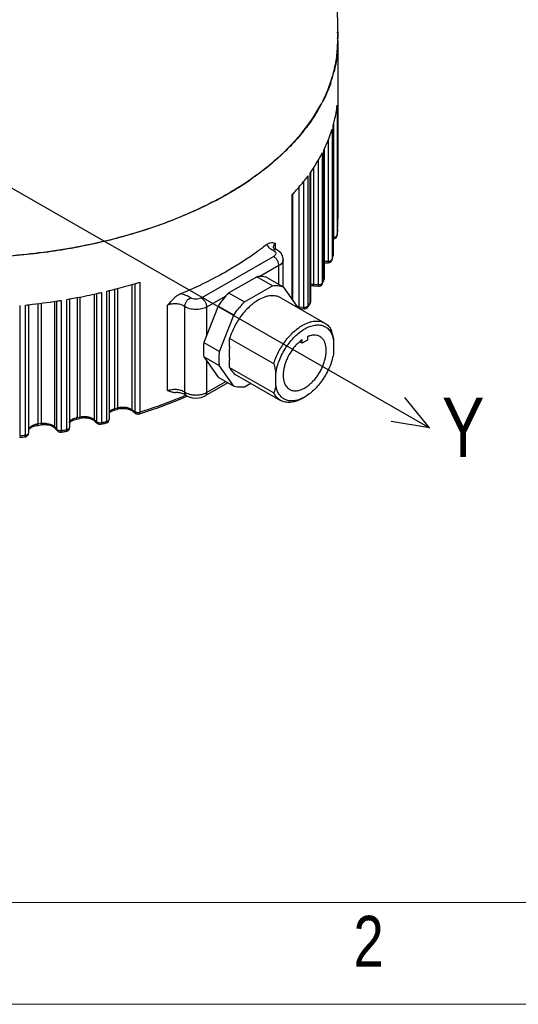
# Model space of a CAD drawing. Extents: x 636 to 1423, y -190 to 367.
# Tile 4 of 19: x 784 to 851, y -190 to -58. Entities that reach past the tile are written whole.
import ezdxf

# ---------------------------------------------------------------- set-up
doc = ezdxf.new("R2010")
doc.units = 0
doc.header["$LTSCALE"] = 23.1
doc.layers.get('0').update_dxf_attribs({"linetype": 'CONTINUOUS'})
for name, color, linetype in [('1_11', 7, 'CONTINUOUS'), ('1_2_1', 7, 'CONTINUOUS'), ('dim', 3, 'CONTINUOUS')]:
    doc.layers.add(name, color=color, linetype=linetype)
for name, color, linetype, lineweight in [('CDRAFT0', 7, 'CONTINUOUS', 50), ('粗实线层', 7, 'CONTINUOUS', 35), ('粗实线层_1', 7, 'CONTINUOUS', 15)]:
    doc.layers.add(name, color=color, linetype=linetype, lineweight=lineweight)
doc.styles.get("Standard").update_dxf_attribs({"font": 'txt', "width": 0.8})

# ---------------------------------------------------------------- blocks, each defined once
blk = doc.blocks.new('*X3')
at = {"layer": 'CDRAFT0', "color": 6, "linetype": 'Continuous', "lineweight": 18}
for p, q in [((7.32, 7.32), (412.682, 7.32)), ((0, 0), (420.003, 0))]:
    blk.add_line(p, q, dxfattribs=at)
at = {"layer": 'CDRAFT0', "color": 6, "linetype": 'Continuous', "lineweight": 18, "insert": (102.991, 6.353), "char_height": 3.66, "width": 70.27618, "attachment_point": 1}
blk.add_mtext('2', dxfattribs=at)
blk = doc.blocks.new('A$C0F3E0099')
at = {"layer": '粗实线层_1'}
blk.add_blockref('*X3', (0, 0), dxfattribs=at)

msp = doc.modelspace()

# ---------------------------------------------------------------- linework, layer by layer
at = {"color": 7, "linetype": 'Continuous'}
msp.add_line((825.935, -30.679), (826.562, -60.091), dxfattribs=at)
msp.add_arc((809.788, -60.449), 16.777, 0.00492, 1.22229, dxfattribs=at)
msp.add_open_spline([(739.56, -81.12), (741.392, -82.17), (745.317, -84.093), (751.647, -86.371), (758.487, -88.096), (765.692, -89.231), (773.108, -89.752), (780.577, -89.647), (787.94, -88.92), (795.039, -87.585), (801.725, -85.671), (807.856, -83.217), (813.302, -80.274), (817.951, -76.9), (821.702, -73.159), (824.052, -69.725), (825.361, -66.89), (826.054, -64.763), (826.472, -62.612), (826.566, -61.166), (826.566, -60.448)], degree=3, knots=[0, 0, 0, 0, 0.0623928, 0.1287744, 0.1984395, 0.2705073, 0.3439874, 0.4178246, 0.4909488, 0.5623211, 0.6309818, 0.6961024, 0.7570448, 0.8134324, 0.8652342, 0.912861, 0.9354152, 0.9573215, 0.9787766, 1, 1, 1, 1], dxfattribs=at)
at = {"layer": '1_11', "color": 7, "linetype": 'Continuous'}
for p, q in [((811.879, -94.421), (815.687, -92.236)), ((817.808, -93.453), (815.687, -92.236)), ((817.117, -92.373), (819.239, -93.589)), ((814, -95.637), (817.808, -93.453)), ((819.239, -93.589), (821.142, -96.318)), ((811.879, -94.421), (814, -95.637)), ((818.889, -95.075), (824.829, -98.482)), ((810.448, -96.198), (808.544, -101.11)), ((812.569, -97.415), (810.448, -96.198)), ((810.665, -102.327), (812.569, -97.415)), ((817.955, -103.953), (812.015, -100.546)), ((812.015, -101.647), (812.015, -100.546)), ((821.773, -101.184), (821.773, -100.718)), ((822.48, -100.779), (821.773, -101.184)), ((822.48, -100.312), (822.48, -100.779)), ((826.016, -100.755), (826.016, -102.481)), ((808.544, -101.11), (810.665, -102.327)), ((821.773, -101.184), (821.437, -100.992)), ((810.665, -104.241), (808.544, -103.024)), ((808.544, -103.024), (810.448, -105.752)), ((812.015, -104.474), (812.015, -103.373)), ((812.569, -106.969), (810.665, -104.241)), ((812.015, -104.474), (817.954, -107.881)), ((810.448, -105.752), (812.569, -106.969)), ((812.919, -105.484), (818.858, -108.891)), ((818.237, -106.942), (818.237, -105.216)), ((814.873, -106.605), (814, -107.105)), ((822.165, -108.413), (821.844, -108.601))]:
    msp.add_line(p, q, dxfattribs=at)
for centre, radius, start, end in [((822.218, -103.684), 11.502, 135.60512, 140.46906), ((815.617, -97.133), 5.585, 7.87309, 8.3976), ((819.802, -104.426), 4.634, 295.57777, 296.03783), ((819.616, -104.059), 5.046, 296.10839, 300.34744)]:
    msp.add_arc(centre, radius, start, end, dxfattribs=at)
for points, knots in [([(817.117, -92.373), (817.009, -92.333), (816.784, -92.268), (816.305, -92.194), (815.934, -92.205), (815.687, -92.236)], [0, 0, 0, 0, 0.2388351, 0.4838364, 1, 1, 1, 1]), ([(817.808, -93.453), (818.055, -93.422), (818.427, -93.411), (818.905, -93.485), (819.13, -93.55), (819.239, -93.589)], [0, 0, 0, 0, 0.5161636, 0.7611649, 1, 1, 1, 1]), ([(811.879, -94.421), (811.616, -94.689), (811.11, -95.26), (810.661, -95.876), (810.448, -96.198)], [0, 0, 0, 0, 0.4930768, 1, 1, 1, 1]), ([(815.904, -95.364), (815.692, -95.486), (815.27, -95.766), (814.673, -96.264), (814.101, -96.846), (813.566, -97.498), (813.08, -98.208), (812.652, -98.961), (812.292, -99.741), (812.098, -100.277), (812.015, -100.546)], [0, 0, 0, 0, 0.1108747, 0.228708, 0.3523157, 0.4802196, 0.6107419, 0.7420906, 0.8724382, 1, 1, 1, 1]), ([(818.889, -95.075), (818.791, -95.018), (818.583, -94.921), (818.246, -94.828), (817.887, -94.788), (817.51, -94.8), (817.119, -94.865), (816.568, -95.024), (816.166, -95.214), (815.904, -95.364)], [0, 0, 0, 0, 0.1083199, 0.2186357, 0.3327704, 0.4522355, 0.5781573, 0.7112743, 1, 1, 1, 1]), ([(812.569, -97.415), (812.63, -97.323), (812.875, -96.963), (813.14, -96.615), (813.347, -96.363)], [0, 0, 0, 0, 0.2520326, 1, 1, 1, 1]), ([(817.955, -103.953), (818.038, -103.684), (818.231, -103.148), (818.592, -102.368), (819.02, -101.615), (819.506, -100.905), (820.04, -100.253), (820.612, -99.671), (821.21, -99.172), (821.632, -98.893), (821.844, -98.771)], [0, 0, 0, 0, 0.1275617, 0.2579093, 0.3892582, 0.5197808, 0.6476849, 0.7712928, 0.8891261, 1, 1, 1, 1]), ([(818.237, -105.216), (818.282, -104.923), (818.411, -104.329), (818.707, -103.451), (819.104, -102.584), (819.588, -101.754), (820.147, -100.985), (820.763, -100.3), (821.419, -99.718), (822.097, -99.256), (822.777, -98.927), (823.442, -98.743), (823.98, -98.716), (824.376, -98.776), (824.651, -98.859), (824.907, -98.979), (825.142, -99.137), (825.354, -99.329), (825.608, -99.637), (825.86, -100.111), (825.975, -100.532), (826.016, -100.755)], [0, 0, 0, 0, 0.0716186, 0.1467444, 0.2240202, 0.301946, 0.3789882, 0.4536623, 0.5246368, 0.5908377, 0.6515757, 0.7067023, 0.7567907, 0.780416, 0.8033964, 0.8260355, 0.8486616, 0.8716044, 0.8951693, 0.945084, 1, 1, 1, 1]), ([(821.844, -98.771), (822.105, -98.621), (822.507, -98.431), (823.059, -98.272), (823.45, -98.207), (823.827, -98.195), (824.185, -98.235), (824.522, -98.328), (824.731, -98.425), (824.829, -98.482)], [0, 0, 0, 0, 0.2887238, 0.4218413, 0.5477635, 0.6672289, 0.7813638, 0.8916799, 1, 1, 1, 1]), ([(824.829, -98.482), (824.924, -98.536), (825.108, -98.663), (825.352, -98.898), (825.565, -99.175), (825.68, -99.382), (825.733, -99.491)], [0, 0, 0, 0, 0.240042, 0.4842596, 0.7365649, 1, 1, 1, 1]), ([(821.773, -100.718), (821.635, -100.817), (821.363, -101.035), (820.981, -101.408), (820.622, -101.828), (820.18, -102.441), (819.813, -103.108), (819.535, -103.806), (819.377, -104.327), (819.272, -104.84), (819.222, -105.333), (819.228, -105.798), (819.291, -106.226), (819.409, -106.61), (819.582, -106.941), (819.807, -107.212), (819.99, -107.35), (820.087, -107.405)], [0, 0, 0, 0, 0.0654585, 0.1341933, 0.2054361, 0.2783457, 0.4253022, 0.4975724, 0.5677818, 0.6351192, 0.6989046, 0.7586403, 0.8140711, 0.8652549, 0.9126388, 0.9571147, 1, 1, 1, 1]), ([(822.126, -107.207), (822.274, -107.122), (822.567, -106.927), (822.983, -106.579), (823.379, -106.172), (823.749, -105.715), (824.085, -105.218), (824.378, -104.692), (824.623, -104.148), (824.814, -103.598), (824.948, -103.053), (825.022, -102.524), (825.033, -102.024), (824.982, -101.561), (824.868, -101.147), (824.694, -100.789), (824.461, -100.497), (824.268, -100.35), (824.166, -100.292)], [0, 0, 0, 0, 0.0622551, 0.1284827, 0.1979743, 0.269873, 0.3431945, 0.4168956, 0.4899125, 0.5612131, 0.629844, 0.6949826, 0.7559969, 0.8125149, 0.8645087, 0.9123878, 0.9570752, 1, 1, 1, 1]), ([(824.166, -100.292), (824.11, -100.259), (823.991, -100.202), (823.734, -100.12), (823.379, -100.084), (822.929, -100.145), (822.631, -100.247), (822.48, -100.312)], [0, 0, 0, 0, 0.1120348, 0.2255499, 0.4619047, 0.718385, 1, 1, 1, 1]), ([(826.016, -100.755), (825.984, -100.545), (825.903, -100.12), (825.793, -99.702), (825.733, -99.491)], [0, 0, 0, 0, 0.4921018, 1, 1, 1, 1]), ([(808.544, -101.11), (808.502, -101.44), (808.458, -102.079), (808.499, -102.72), (808.544, -103.024)], [0, 0, 0, 0, 0.5193095, 1, 1, 1, 1]), ([(812.015, -101.647), (812.003, -101.724), (811.963, -102.024), (811.944, -102.326), (811.944, -102.551)], [0, 0, 0, 0, 0.2578476, 1, 1, 1, 1]), ([(810.665, -104.241), (810.62, -103.937), (810.579, -103.296), (810.624, -102.657), (810.665, -102.327)], [0, 0, 0, 0, 0.4806905, 1, 1, 1, 1]), ([(811.944, -102.551), (811.944, -102.622), (811.95, -102.897), (811.978, -103.172), (812.015, -103.373)], [0, 0, 0, 0, 0.2596115, 1, 1, 1, 1]), ([(826.016, -102.481), (825.972, -102.771), (825.844, -103.361), (825.55, -104.233), (825.158, -105.094), (824.679, -105.92), (824.127, -106.686), (823.517, -107.37), (822.867, -107.953), (822.401, -108.275), (822.165, -108.413)], [0, 0, 0, 0, 0.1210722, 0.2480481, 0.3786677, 0.5104337, 0.6407891, 0.7672542, 0.8875961, 1, 1, 1, 1]), ([(812.015, -104.474), (812.067, -104.583), (812.183, -104.79), (812.395, -105.068), (812.639, -105.303), (812.823, -105.429), (812.919, -105.484)], [0, 0, 0, 0, 0.2634352, 0.5157409, 0.7599583, 1, 1, 1, 1]), ([(817.955, -103.953), (818.015, -104.163), (818.124, -104.581), (818.206, -105.006), (818.237, -105.216)], [0, 0, 0, 0, 0.5079024, 1, 1, 1, 1]), ([(814, -107.105), (813.753, -107.137), (813.381, -107.148), (812.903, -107.074), (812.678, -107.009), (812.569, -106.969)], [0, 0, 0, 0, 0.5161636, 0.7611649, 1, 1, 1, 1]), ([(818.237, -106.942), (818.208, -107.108), (818.131, -107.427), (818.017, -107.735), (817.954, -107.881)], [0, 0, 0, 0, 0.5138314, 1, 1, 1, 1]), ([(821.803, -108.606), (821.599, -108.704), (821.194, -108.862), (820.579, -108.981), (820.088, -108.965), (819.729, -108.881), (819.479, -108.785), (819.247, -108.656), (819.034, -108.495), (818.842, -108.304), (818.611, -108.003), (818.382, -107.551), (818.276, -107.153), (818.237, -106.942)], [0, 0, 0, 0, 0.1442765, 0.2757876, 0.396496, 0.4540428, 0.5104536, 0.5664265, 0.6226905, 0.6799559, 0.7388642, 0.8635314, 1, 1, 1, 1]), ([(820.087, -107.405), (820.154, -107.443), (820.296, -107.51), (820.526, -107.573), (820.771, -107.601), (821.029, -107.592), (821.296, -107.548), (821.673, -107.439), (821.948, -107.31), (822.126, -107.207)], [0, 0, 0, 0, 0.1083181, 0.2186326, 0.3327664, 0.4522336, 0.5781472, 0.7112708, 1, 1, 1, 1]), ([(818.858, -108.891), (818.763, -108.836), (818.579, -108.71), (818.335, -108.475), (818.123, -108.197), (818.007, -107.99), (817.954, -107.881)], [0, 0, 0, 0, 0.240042, 0.4842596, 0.7365649, 1, 1, 1, 1]), ([(821.844, -108.601), (821.582, -108.751), (821.18, -108.941), (820.629, -109.1), (820.237, -109.165), (819.86, -109.177), (819.502, -109.137), (819.165, -109.044), (818.957, -108.947), (818.858, -108.891)], [0, 0, 0, 0, 0.2887267, 0.4218432, 0.5477649, 0.66723, 0.7813646, 0.8916803, 1, 1, 1, 1])]:
    msp.add_open_spline(points, degree=3, knots=knots, dxfattribs=at)
at = {"layer": '1_2_1', "color": 7, "linetype": 'Continuous'}
for p, q in [((826.599, -60.449), (826.599, -84.37)), ((825.944, -71.922), (825.955, -71.877)), ((825.944, -71.922), (825.957, -71.877)), ((825.951, -71.896), (825.951, -89.406)), ((824.716, -75.125), (824.748, -75.055)), ((824.716, -75.125), (824.75, -75.055)), ((824.734, -75.085), (824.734, -92.578)), ((822.869, -78.23), (822.931, -78.139)), ((822.869, -78.23), (822.933, -78.14)), ((822.906, -78.176), (822.906, -95.652)), ((820.429, -81.197), (820.524, -81.092)), ((820.429, -81.197), (820.527, -81.093)), ((820.489, -81.13), (820.489, -95.382)), ((826.538, -85.804), (826.538, -86.213)), ((825.951, -87.137), (826.034, -87.13)), ((826.536, -86.242), (826.538, -86.213)), ((818.31, -88.592), (818.31, -88.592)), ((819.233, -93.589), (819.233, -89.932)), ((824.734, -90.364), (825.323, -90.357)), ((795.792, -94.109), (795.837, -94.097)), ((795.792, -94.109), (795.792, -111.452)), ((795.794, -94.111), (795.839, -94.1)), ((823.323, -93.482), (823.987, -93.517)), ((790.462, -95.229), (790.499, -95.223)), ((790.462, -95.229), (790.462, -112.549)), ((790.463, -95.232), (790.5, -95.225)), ((821.389, -96.494), (822.042, -96.572)), ((811.794, -106.525), (808.708, -108.295)), ((806.174, -108.216), (806.173, -108.215)), ((806.215, -108.308), (806.282, -108.278)), ((806.258, -108.341), (806.326, -108.312)), ((791.397, -111.411), (791.839, -111.322)), ((796.436, -110.23), (796.858, -110.113)), ((798.966, -110.358), (799.393, -110.652)), ((786.162, -112.26), (786.618, -112.201)), ((788.519, -112.665), (788.821, -113.007)), ((793.86, -111.684), (794.227, -112.004)), ((794.668, -112.114), (794.916, -112.056)), ((783.711, -113.871), (783.764, -113.866)), ((789.274, -113.169), (789.363, -113.155))]:
    msp.add_line(p, q, dxfattribs=at)
at = {"layer": '1_2_1', "color": 9, "linetype": 'Continuous'}
for p, q in [((826.494, -69.12), (826.494, -86.65)), ((826.062, -86.916), (826.062, -71.458)), ((825.809, -72.377), (825.809, -89.907)), ((825.944, -89.451), (825.944, -71.922)), ((825.327, -90.143), (825.327, -73.724)), ((824.493, -75.569), (824.493, -93.099)), ((824.716, -92.655), (824.716, -75.125)), ((823.967, -93.303), (823.967, -76.522)), ((822.869, -95.76), (822.869, -78.23)), ((823.302, -77.588), (823.302, -93.268)), ((821.999, -96.356), (821.999, -79.385)), ((822.561, -78.657), (822.561, -96.187)), ((821.345, -80.175), (821.345, -96.278)), ((820.429, -95.295), (820.429, -81.197)), ((825.951, -86.925), (826.062, -86.916)), ((826.494, -86.65), (826.492, -86.687)), ((818.18, -88.516), (818.18, -87.731)), ((808.211, -95.099), (817.94, -89.518)), ((824.734, -90.15), (825.327, -90.143)), ((825.809, -89.907), (825.794, -90.005)), ((825.932, -89.541), (825.951, -89.406)), ((818.647, -90.743), (816.083, -92.214)), ((818.647, -93.25), (818.647, -90.743)), ((824.643, -92.803), (824.653, -92.782)), ((824.684, -92.797), (824.716, -92.655)), ((824.716, -92.655), (824.734, -92.578)), ((796.519, -93.924), (796.519, -110.007)), ((796.941, -109.89), (796.941, -93.817)), ((798.866, -93.277), (798.866, -110.13)), ((799.292, -110.424), (799.292, -93.149)), ((799.915, -92.963), (799.915, -110.493)), ((823.302, -93.268), (823.967, -93.303)), ((824.493, -93.099), (824.457, -93.247)), ((789.33, -95.422), (789.33, -112.952)), ((790.104, -112.824), (790.104, -95.294)), ((791.463, -95.049), (791.463, -111.192)), ((791.906, -111.103), (791.906, -94.964)), ((793.771, -94.578), (793.771, -111.465)), ((794.137, -111.784), (794.137, -94.497)), ((794.743, -94.363), (794.743, -111.893)), ((795.487, -111.716), (795.487, -94.186)), ((811.482, -94.853), (808.918, -96.324)), ((783.744, -96.126), (783.744, -113.656)), ((784.539, -113.579), (784.539, -96.049)), ((784.951, -96.003), (784.951, -113.302)), ((784.965, -112.92), (784.965, -96.001)), ((786.207, -95.862), (786.207, -112.044)), ((786.665, -111.984), (786.665, -95.802)), ((788.448, -95.555), (788.448, -112.464)), ((788.749, -112.805), (788.749, -95.509)), ((803.667, -107.565), (803.667, -96.056)), ((805.973, -107.759), (805.973, -96.25)), ((808.918, -96.324), (808.918, -100.146)), ((821.345, -96.278), (821.999, -96.356)), ((808.918, -103.56), (808.918, -107.833)), ((808.918, -107.833), (811.496, -106.354)), ((796.519, -110.007), (796.941, -109.89)), ((791.463, -111.192), (791.906, -111.103)), ((798.866, -110.13), (799.292, -110.424)), ((786.207, -112.044), (786.665, -111.984)), ((788.448, -112.464), (788.749, -112.805)), ((793.771, -111.465), (794.137, -111.784)), ((784.951, -113.302), (784.951, -113.314)), ((784.964, -112.932), (784.965, -112.92))]:
    msp.add_line(p, q, dxfattribs=at)
at = {"layer": '1_2_1', "color": 7, "linetype": 'Continuous'}
for points in [[(819.233, -89.933), (819.229, -89.831), (819.131, -89.419), (818.899, -89.039), (818.552, -88.73), (818.31, -88.592)], [(806.173, -108.215), (806.424, -108.36), (806.967, -108.541), (807.572, -108.594), (808.176, -108.51), (808.708, -108.295)]]:
    msp.add_lwpolyline(points, dxfattribs=at)
for centre, radius, start, end in [((809.797, -60.449), 16.802, 1.22182, 3.90553), ((809.802, -60.448), 16.796, 357.82607, 359.99765), ((809.818, -60.448), 16.781, 359.99811, 1.22097), ((809.747, -60.446), 16.852, 355.545, 357.82533), ((808.4, -60.174), 18.228, 340.94332, 345.60782), ((805.339, -58.861), 21.564, 328.99104, 333.15195), ((805.569, -65.781), 21.305, 331.49443, 332.64885), ((790.378, -43.718), 43.041, 302.02614, 304.67146), ((802.078, -63.532), 25.463, 322.48999, 323.55767), ((788.644, -40.976), 46.286, 299.82005, 302.04591), ((787.07, -38.248), 49.435, 297.70824, 299.83138), ((809.772, -84.369), 16.827, 355.10746, 359.99589), ((825.995, -86.632), 0.5, 274.38321, 353.62474), ((809.293, -84.766), 17.307, 353.62467, 354.11901), ((809.323, -84.769), 17.277, 354.11902, 354.6139), ((809.35, -84.771), 17.249, 354.6139, 355.10916), ((825.317, -89.857), 0.5, 270.6787, 342.75506), ((807.98, -84.475), 18.653, 342.75485, 343.25081), ((808.069, -84.502), 18.561, 343.25082, 343.74836), ((808.154, -84.527), 18.471, 343.74836, 344.24744), ((825.451, -89.406), 0.5, 344.24764, 0), ((805.801, -83.593), 21.006, 333.55818, 334.01522), ((824.234, -92.578), 0.5, 334.01549, 0), ((777.677, -20.866), 75.452, 283.6531, 283.8929), ((779.185, -26.328), 69.785, 286.80908, 287.28125), ((823.157, -96.63), 3.152, 86.98968, 94.59527), ((824.013, -93.018), 0.5, 266.98571, 332.65079), ((805.527, -83.456), 21.313, 332.65051, 333.10327), ((805.665, -83.526), 21.158, 333.10327, 333.55818), ((776.228, -13.714), 82.752, 278.72789, 279.10958), ((776.417, -14.858), 81.592, 279.657, 279.91292), ((777.333, -19.411), 76.948, 282.6555, 283.07713), ((775.798, -10.456), 86.038, 275.83089, 276.12457), ((775.937, -11.704), 84.782, 276.12114, 278.71666), ((821.038, -99.452), 2.979, 83.241, 83.7361), ((822.101, -96.075), 0.5, 263.24138, 323.55983), ((802.148, -81.343), 25.302, 323.55952, 323.97658), ((802.324, -81.471), 25.085, 323.97662, 324.36733), ((802.495, -81.593), 24.874, 324.36731, 324.77464), ((822.406, -95.652), 0.5, 324.77493, 0), ((797.54, -112.588), 2.567, 102.76048, 105.42076), ((799.677, -110.241), 0.5, 235.41226, 287.28174), ((779.349, -44.902), 68.927, 287.2817, 287.41721), ((789.962, -112.549), 0.5, 279.65709, 0), ((794.555, -111.627), 0.5, 228.90107, 283.07745), ((777.534, -38.345), 75.733, 283.26857, 283.65293), ((795.292, -111.452), 0.5, 283.6532, 0), ((775.76, -28.186), 86.053, 275.33728, 275.83075), ((784.451, -113.297), 0.5, 275.83096, 358.00953), ((789.195, -112.675), 0.5, 221.48966, 279.10977), ((776.286, -32.164), 82.04, 279.1722, 279.29183), ((776.338, -32.481), 81.719, 279.29167, 279.65691)]:
    msp.add_arc(centre, radius, start, end, dxfattribs=at)
at = {"layer": '1_2_1', "color": 9, "linetype": 'Continuous'}
for centre, radius, start, end in [((809.626, -84.766), 16.973, 353.62467, 354.11896), ((809.656, -84.769), 16.943, 354.11897, 354.61385), ((809.684, -84.771), 16.915, 354.61386, 355.10928), ((819.075, -86.172), 2.774, 240.86346, 244.42134), ((808.301, -84.472), 18.333, 342.75485, 343.2507), ((808.409, -84.505), 18.22, 343.25049, 343.96333), ((808.495, -84.529), 18.13, 343.96369, 344.24757), ((805.963, -83.514), 20.863, 333.10316, 333.55806), ((806.11, -83.587), 20.698, 333.62385, 334.01529), ((823.157, -96.045), 2.781, 87.01277, 95.24075), ((824.013, -92.444), 0.861, 266.95307, 278.32543), ((805.823, -83.443), 21.019, 332.65051, 333.10315), ((805.111, -97.507), 1.524, 55.57748, 60.24259), ((821.022, -99.058), 2.798, 87.49003, 88.14839), ((821.027, -98.982), 2.723, 83.28162, 87.51062), ((822.101, -95.497), 0.865, 263.28236, 274.61351), ((802.496, -81.372), 24.942, 323.55865, 324.36634), ((802.761, -81.562), 24.616, 324.36723, 324.77463), ((822.58, -95.775), 0.287, 324.75336, 332.7763), ((791.934, -113.536), 2.391, 101.35529, 104.55133), ((786.543, -114.607), 2.584, 97.47374, 99.60892), ((777.48, -37.577), 76.294, 283.07719, 283.46049), ((777.591, -38.039), 75.819, 283.46068, 283.65313), ((775.76, -27.611), 86.415, 275.30159, 275.83072), ((789.196, -112.106), 0.856, 267.61097, 279.03318), ((776.305, -31.722), 82.267, 279.1096, 279.47411), ((776.365, -32.084), 81.9, 279.47424, 279.65704)]:
    msp.add_arc(centre, radius, start, end, dxfattribs=at)
at = {"layer": '1_2_1', "color": 7, "linetype": 'Continuous'}
for points, knots in [([(826.548, -61.754), (826.529, -62.002), (826.429, -62.995), (826.242, -63.979), (826.056, -64.705)], [0, 0, 0, 0, 0.2484722, 1, 1, 1, 1]), ([(825.629, -66.126), (825.557, -66.335), (825.25, -67.177), (824.883, -67.998), (824.578, -68.6)], [0, 0, 0, 0, 0.246726, 1, 1, 1, 1]), ([(823.821, -69.971), (823.7, -70.173), (823.194, -70.987), (822.637, -71.769), (822.194, -72.34)], [0, 0, 0, 0, 0.2456494, 1, 1, 1, 1]), ([(825.957, -71.877), (826.02, -71.65), (826.255, -70.742), (826.417, -69.817), (826.494, -69.12)], [0, 0, 0, 0, 0.2521855, 1, 1, 1, 1]), ([(822.194, -72.34), (822.108, -72.451), (821.757, -72.897), (821.392, -73.33), (821.109, -73.651)], [0, 0, 0, 0, 0.2473602, 1, 1, 1, 1]), ([(824.75, -75.055), (824.856, -74.835), (825.258, -73.963), (825.597, -73.062), (825.809, -72.377)], [0, 0, 0, 0, 0.2537079, 1, 1, 1, 1]), ([(821.109, -73.651), (820.941, -73.841), (820.246, -74.609), (819.509, -75.34), (818.935, -75.871)], [0, 0, 0, 0, 0.2452978, 1, 1, 1, 1]), ([(818.935, -75.871), (818.823, -75.974), (818.369, -76.389), (817.903, -76.791), (817.546, -77.086)], [0, 0, 0, 0, 0.2473071, 1, 1, 1, 1]), ([(822.933, -78.14), (823.058, -77.961), (823.541, -77.25), (823.985, -76.512), (824.292, -75.949)], [0, 0, 0, 0, 0.254001, 1, 1, 1, 1]), ([(817.546, -77.086), (817.334, -77.262), (816.463, -77.968), (815.559, -78.635), (814.863, -79.117)], [0, 0, 0, 0, 0.2454008, 1, 1, 1, 1]), ([(820.527, -81.093), (820.683, -80.926), (821.291, -80.262), (821.867, -79.569), (822.276, -79.036)], [0, 0, 0, 0, 0.254296, 1, 1, 1, 1]), ([(810.056, -82.015), (807.602, -83.304), (802.301, -85.57), (793.758, -87.965), (784.592, -89.415), (775.117, -89.869), (765.658, -89.313), (756.541, -87.764), (748.078, -85.278), (742.846, -82.953), (740.434, -81.635)], [0, 0, 0, 0, 0.1154458, 0.2391454, 0.3686796, 0.5011584, 0.6334782, 0.7625478, 0.8855131, 1, 1, 1, 1]), ([(816.997, -87.897), (816.591, -88.221), (814.884, -89.524), (813.073, -90.688), (811.661, -91.497)], [0, 0, 0, 0, 0.2418309, 1, 1, 1, 1]), ([(816.997, -87.897), (817.098, -87.817), (817.302, -87.693), (817.629, -87.628), (817.917, -87.659), (818.094, -87.707), (818.18, -87.731)], [0, 0, 0, 0, 0.3103287, 0.5610025, 0.7849077, 1, 1, 1, 1]), ([(817.933, -88.329), (817.93, -88.326), (817.921, -88.315), (817.912, -88.303), (817.906, -88.295)], [0, 0, 0, 0, 0.2927169, 1, 1, 1, 1]), ([(818.067, -88.449), (818.052, -88.438), (818.005, -88.402), (817.96, -88.36), (817.933, -88.329)], [0, 0, 0, 0, 0.3040493, 1, 1, 1, 1]), ([(818.31, -88.592), (818.286, -88.581), (818.202, -88.538), (818.122, -88.489), (818.067, -88.449)], [0, 0, 0, 0, 0.2793488, 1, 1, 1, 1]), ([(811.661, -91.497), (811.17, -91.779), (809.13, -92.902), (807.014, -93.885), (805.385, -94.558)], [0, 0, 0, 0, 0.2429864, 1, 1, 1, 1]), ([(795.839, -94.1), (796.137, -94.026), (797.318, -93.725), (798.493, -93.395), (799.365, -93.131)], [0, 0, 0, 0, 0.252131, 1, 1, 1, 1]), ([(790.5, -95.225), (790.811, -95.171), (792.045, -94.947), (793.275, -94.695), (794.191, -94.489)], [0, 0, 0, 0, 0.2515941, 1, 1, 1, 1]), ([(805.385, -94.558), (805.217, -94.627), (804.893, -94.822), (804.311, -95.321), (803.926, -95.762), (803.667, -96.056)], [0, 0, 0, 0, 0.2371986, 0.4884039, 1, 1, 1, 1]), ([(799.981, -110.669), (800.524, -110.499), (802.646, -109.804), (804.733, -109.003), (806.258, -108.341)], [0, 0, 0, 0, 0.2550529, 1, 1, 1, 1]), ([(803.667, -107.565), (803.834, -107.628), (804.174, -107.755), (804.536, -107.822), (804.72, -107.827)], [0, 0, 0, 0, 0.4926091, 1, 1, 1, 1]), ([(805.885, -108.06), (805.714, -107.986), (805.329, -107.874), (804.931, -107.832), (804.72, -107.827)], [0, 0, 0, 0, 0.4692942, 1, 1, 1, 1]), ([(806.174, -108.216), (806.154, -108.202), (806.062, -108.143), (805.964, -108.094), (805.885, -108.06)], [0, 0, 0, 0, 0.2219525, 1, 1, 1, 1]), ([(798.665, -110.198), (798.541, -110.148), (798.273, -110.068), (797.706, -109.989), (797.26, -110.02), (796.973, -110.084)], [0, 0, 0, 0, 0.2324847, 0.4865774, 1, 1, 1, 1]), ([(793.244, -111.375), (793.021, -111.31), (792.548, -111.24), (792.073, -111.275), (791.839, -111.322)], [0, 0, 0, 0, 0.4937625, 1, 1, 1, 1]), ([(793.608, -111.517), (793.581, -111.503), (793.463, -111.447), (793.34, -111.403), (793.244, -111.375)], [0, 0, 0, 0, 0.2335825, 1, 1, 1, 1]), ([(795.792, -110.544), (795.873, -110.475), (796.08, -110.348), (796.307, -110.266), (796.436, -110.23)], [0, 0, 0, 0, 0.4443537, 1, 1, 1, 1]), ([(798.805, -110.263), (798.794, -110.257), (798.748, -110.234), (798.701, -110.213), (798.665, -110.198)], [0, 0, 0, 0, 0.2422459, 1, 1, 1, 1]), ([(798.966, -110.358), (798.954, -110.35), (798.902, -110.315), (798.848, -110.285), (798.805, -110.263)], [0, 0, 0, 0, 0.2365011, 1, 1, 1, 1]), ([(784.964, -112.932), (784.966, -112.882), (785.007, -112.792), (785.105, -112.678), (785.302, -112.521), (785.658, -112.356), (785.982, -112.284), (786.162, -112.26)], [0, 0, 0, 0, 0.1038004, 0.1939133, 0.3129553, 0.6238136, 1, 1, 1, 1]), ([(787.998, -112.34), (787.787, -112.261), (787.326, -112.163), (786.857, -112.169), (786.618, -112.201)], [0, 0, 0, 0, 0.4831341, 1, 1, 1, 1]), ([(788.316, -112.497), (788.294, -112.483), (788.192, -112.422), (788.083, -112.373), (787.998, -112.34)], [0, 0, 0, 0, 0.2291606, 1, 1, 1, 1]), ([(788.519, -112.665), (788.506, -112.651), (788.445, -112.588), (788.374, -112.534), (788.316, -112.497)], [0, 0, 0, 0, 0.2170609, 1, 1, 1, 1]), ([(790.45, -111.9), (790.484, -111.85), (790.587, -111.745), (790.795, -111.609), (791.073, -111.49), (791.284, -111.434), (791.397, -111.411)], [0, 0, 0, 0, 0.1679255, 0.3993711, 0.6814727, 1, 1, 1, 1]), ([(793.709, -111.574), (793.701, -111.569), (793.668, -111.549), (793.634, -111.53), (793.608, -111.517)], [0, 0, 0, 0, 0.2419761, 1, 1, 1, 1]), ([(793.86, -111.684), (793.849, -111.674), (793.801, -111.635), (793.75, -111.599), (793.709, -111.574)], [0, 0, 0, 0, 0.2314893, 1, 1, 1, 1])]:
    msp.add_open_spline(points, degree=3, knots=knots, dxfattribs=at)
at = {"layer": '1_2_1', "color": 9, "linetype": 'Continuous'}
for points, knots in [([(826.034, -87.13), (826.04, -87.13), (826.05, -87.105), (826.056, -87.066), (826.061, -86.997), (826.062, -86.946), (826.062, -86.916)], [0, 0, 0, 0, 0.0871649, 0.285434, 0.5956022, 1, 1, 1, 1]), ([(826.062, -86.916), (826.076, -86.915), (826.131, -86.909), (826.185, -86.898), (826.225, -86.887)], [0, 0, 0, 0, 0.2553819, 1, 1, 1, 1]), ([(826.225, -86.887), (826.257, -86.877), (826.361, -86.839), (826.463, -86.758), (826.487, -86.683)], [0, 0, 0, 0, 0.2999323, 1, 1, 1, 1]), ([(816.997, -87.897), (817.031, -87.965), (817.213, -88.254), (817.495, -88.467), (817.724, -88.595)], [0, 0, 0, 0, 0.2240473, 1, 1, 1, 1]), ([(817.877, -88.675), (817.912, -88.651), (817.984, -88.609), (818.096, -88.568), (818.208, -88.559), (818.278, -88.577), (818.31, -88.592)], [0, 0, 0, 0, 0.2767985, 0.5361715, 0.77515, 1, 1, 1, 1]), ([(817.877, -88.675), (817.911, -88.691), (818.028, -88.755), (818.134, -88.849), (818.182, -88.933)], [0, 0, 0, 0, 0.2771244, 1, 1, 1, 1]), ([(818.18, -87.731), (818.095, -87.806), (817.984, -87.934), (817.904, -88.134), (817.891, -88.235), (817.891, -88.284)], [0, 0, 0, 0, 0.5318133, 0.7706725, 1, 1, 1, 1]), ([(818.182, -88.933), (818.209, -88.98), (818.246, -89.086), (818.215, -89.257), (818.106, -89.407), (818, -89.484), (817.94, -89.518)], [0, 0, 0, 0, 0.2299625, 0.454911, 0.70672, 1, 1, 1, 1]), ([(818.647, -90.743), (818.647, -90.632), (818.606, -90.387), (818.453, -90.038), (818.227, -89.731), (818.036, -89.573), (817.94, -89.518)], [0, 0, 0, 0, 0.227606, 0.5006168, 0.7732647, 1, 1, 1, 1]), ([(819.233, -89.933), (819.232, -90.009), (819.204, -90.166), (819.084, -90.386), (818.894, -90.584), (818.735, -90.693), (818.647, -90.743)], [0, 0, 0, 0, 0.2174227, 0.4502182, 0.7092305, 1, 1, 1, 1]), ([(825.323, -90.357), (825.324, -90.357), (825.323, -90.349), (825.325, -90.341), (825.325, -90.322), (825.326, -90.298), (825.327, -90.267), (825.327, -90.215), (825.327, -90.173), (825.327, -90.143)], [0, 0, 0, 0, 0.0174352, 0.0678881, 0.1509886, 0.2655202, 0.4102063, 0.5830569, 1, 1, 1, 1]), ([(825.327, -90.143), (825.342, -90.143), (825.398, -90.141), (825.454, -90.134), (825.495, -90.125)], [0, 0, 0, 0, 0.2529416, 1, 1, 1, 1]), ([(825.495, -90.125), (825.549, -90.113), (825.648, -90.08), (825.734, -90.02), (825.764, -89.985)], [0, 0, 0, 0, 0.5439277, 1, 1, 1, 1]), ([(825.764, -89.985), (825.77, -89.979), (825.788, -89.955), (825.803, -89.928), (825.809, -89.907)], [0, 0, 0, 0, 0.2652195, 1, 1, 1, 1]), ([(823.323, -93.482), (823.321, -93.482), (823.317, -93.476), (823.312, -93.458), (823.307, -93.416), (823.304, -93.35), (823.303, -93.298), (823.302, -93.268)], [0, 0, 0, 0, 0.0264665, 0.0797294, 0.2770144, 0.5901574, 1, 1, 1, 1]), ([(823.987, -93.517), (823.985, -93.517), (823.981, -93.511), (823.976, -93.493), (823.971, -93.451), (823.968, -93.385), (823.967, -93.333), (823.967, -93.303)], [0, 0, 0, 0, 0.0263753, 0.0796536, 0.2770315, 0.5901754, 1, 1, 1, 1]), ([(824.138, -93.295), (824.165, -93.291), (824.263, -93.272), (824.359, -93.232), (824.417, -93.187)], [0, 0, 0, 0, 0.2745277, 1, 1, 1, 1]), ([(824.417, -93.187), (824.425, -93.181), (824.454, -93.155), (824.48, -93.124), (824.493, -93.099)], [0, 0, 0, 0, 0.2699475, 1, 1, 1, 1]), ([(806.74, -95.063), (806.551, -94.934), (806.11, -94.718), (805.637, -94.599), (805.385, -94.558)], [0, 0, 0, 0, 0.4715732, 1, 1, 1, 1]), ([(805.973, -96.25), (805.973, -96.139), (806.018, -95.896), (806.184, -95.553), (806.431, -95.258), (806.637, -95.112), (806.74, -95.063)], [0, 0, 0, 0, 0.2250166, 0.4950587, 0.7680296, 1, 1, 1, 1]), ([(808.211, -95.099), (808.104, -95.16), (807.856, -95.246), (807.462, -95.282), (807.075, -95.228), (806.837, -95.13), (806.74, -95.063)], [0, 0, 0, 0, 0.2400287, 0.5061903, 0.7691268, 1, 1, 1, 1]), ([(808.211, -95.099), (808.307, -95.154), (808.498, -95.312), (808.724, -95.618), (808.876, -95.968), (808.918, -96.212), (808.918, -96.324)], [0, 0, 0, 0, 0.2267352, 0.4993831, 0.7723939, 1, 1, 1, 1]), ([(805.867, -96.184), (805.716, -96.097), (805.367, -95.963), (804.803, -95.876), (804.221, -95.898), (803.842, -95.989), (803.667, -96.056)], [0, 0, 0, 0, 0.2319922, 0.4886615, 0.7513647, 1, 1, 1, 1]), ([(808.918, -96.324), (808.705, -96.446), (808.208, -96.619), (807.42, -96.689), (806.644, -96.582), (806.168, -96.384), (805.973, -96.25)], [0, 0, 0, 0, 0.2398663, 0.5056562, 0.7683107, 1, 1, 1, 1]), ([(821.389, -96.494), (821.381, -96.493), (821.37, -96.479), (821.363, -96.458), (821.354, -96.421), (821.347, -96.36), (821.346, -96.308), (821.345, -96.278)], [0, 0, 0, 0, 0.1061757, 0.1933561, 0.3064087, 0.6090677, 1, 1, 1, 1]), ([(822.042, -96.572), (822.034, -96.571), (822.023, -96.556), (822.016, -96.535), (822.007, -96.498), (822.001, -96.438), (821.999, -96.385), (821.999, -96.356)], [0, 0, 0, 0, 0.1061475, 0.1934296, 0.3065536, 0.6091681, 1, 1, 1, 1]), ([(822.17, -96.359), (822.198, -96.357), (822.302, -96.343), (822.404, -96.31), (822.468, -96.269)], [0, 0, 0, 0, 0.2695466, 1, 1, 1, 1]), ([(822.468, -96.269), (822.478, -96.263), (822.512, -96.24), (822.543, -96.211), (822.561, -96.187)], [0, 0, 0, 0, 0.2695925, 1, 1, 1, 1]), ([(822.561, -96.187), (822.561, -96.204), (822.557, -96.269), (822.532, -96.333), (822.503, -96.372)], [0, 0, 0, 0, 0.2600228, 1, 1, 1, 1]), ([(822.835, -95.906), (822.841, -95.895), (822.861, -95.849), (822.869, -95.798), (822.869, -95.76)], [0, 0, 0, 0, 0.2451079, 1, 1, 1, 1]), ([(822.869, -95.76), (822.875, -95.752), (822.895, -95.719), (822.906, -95.68), (822.906, -95.652)], [0, 0, 0, 0, 0.2650616, 1, 1, 1, 1]), ([(803.667, -107.565), (803.842, -107.498), (804.221, -107.408), (804.803, -107.385), (805.367, -107.472), (805.716, -107.606), (805.867, -107.693)], [0, 0, 0, 0, 0.2486353, 0.5113385, 0.7680078, 1, 1, 1, 1]), ([(806.141, -108.206), (805.644, -108.419), (803.599, -109.263), (801.51, -109.997), (799.915, -110.493)], [0, 0, 0, 0, 0.2448095, 1, 1, 1, 1]), ([(805.867, -107.693), (805.877, -107.698), (805.912, -107.719), (805.947, -107.742), (805.973, -107.759)], [0, 0, 0, 0, 0.2544059, 1, 1, 1, 1]), ([(806.173, -108.215), (806.105, -108.168), (805.997, -108.022), (805.973, -107.848), (805.973, -107.759)], [0, 0, 0, 0, 0.4812778, 1, 1, 1, 1]), ([(805.973, -107.759), (806.002, -107.779), (806.13, -107.861), (806.267, -107.926), (806.374, -107.968)], [0, 0, 0, 0, 0.2391705, 1, 1, 1, 1]), ([(806.374, -107.968), (806.533, -108.03), (806.876, -108.125), (807.413, -108.182), (807.957, -108.153), (808.311, -108.077), (808.479, -108.023)], [0, 0, 0, 0, 0.2401362, 0.4956449, 0.7534281, 1, 1, 1, 1]), ([(808.479, -108.023), (808.518, -108.01), (808.669, -107.958), (808.815, -107.891), (808.918, -107.833)], [0, 0, 0, 0, 0.2604092, 1, 1, 1, 1]), ([(808.918, -107.833), (808.918, -107.881), (808.911, -107.974), (808.874, -108.107), (808.808, -108.219), (808.743, -108.275), (808.708, -108.295)], [0, 0, 0, 0, 0.2713602, 0.5295469, 0.7710365, 1, 1, 1, 1]), ([(796.086, -110.182), (796.118, -110.164), (796.256, -110.092), (796.404, -110.038), (796.519, -110.007)], [0, 0, 0, 0, 0.2375668, 1, 1, 1, 1]), ([(796.436, -110.23), (796.466, -110.222), (796.501, -110.167), (796.516, -110.088), (796.519, -110.035), (796.519, -110.007)], [0, 0, 0, 0, 0.3745118, 0.6559668, 1, 1, 1, 1]), ([(796.858, -110.113), (796.871, -110.11), (796.899, -110.09), (796.924, -110.039), (796.939, -109.971), (796.941, -109.918), (796.941, -109.89)], [0, 0, 0, 0, 0.1671669, 0.3806601, 0.6593013, 1, 1, 1, 1]), ([(796.941, -109.89), (797.095, -109.848), (797.416, -109.794), (797.899, -109.797), (798.36, -109.883), (798.643, -109.996), (798.767, -110.068)], [0, 0, 0, 0, 0.2547799, 0.5170661, 0.7703713, 1, 1, 1, 1]), ([(798.767, -110.068), (798.776, -110.073), (798.809, -110.092), (798.842, -110.113), (798.866, -110.13)], [0, 0, 0, 0, 0.2545359, 1, 1, 1, 1]), ([(790.453, -111.806), (790.524, -111.664), (790.72, -111.478), (791.039, -111.312), (791.231, -111.248), (791.333, -111.221)], [0, 0, 0, 0, 0.4418642, 0.7080411, 1, 1, 1, 1]), ([(791.397, -111.411), (791.423, -111.406), (791.45, -111.348), (791.461, -111.274), (791.463, -111.221), (791.463, -111.191)], [0, 0, 0, 0, 0.3408016, 0.6327765, 1, 1, 1, 1]), ([(791.839, -111.322), (791.865, -111.317), (791.891, -111.259), (791.903, -111.185), (791.906, -111.132), (791.906, -111.103)], [0, 0, 0, 0, 0.3405051, 0.6325778, 1, 1, 1, 1]), ([(791.906, -111.103), (792.195, -111.045), (792.643, -111.031), (793.199, -111.15), (793.453, -111.255), (793.565, -111.32)], [0, 0, 0, 0, 0.5199242, 0.7712773, 1, 1, 1, 1]), ([(793.565, -111.32), (793.584, -111.331), (793.656, -111.374), (793.724, -111.424), (793.771, -111.465)], [0, 0, 0, 0, 0.2606154, 1, 1, 1, 1]), ([(795.789, -110.416), (795.809, -110.394), (795.897, -110.304), (796.002, -110.23), (796.086, -110.182)], [0, 0, 0, 0, 0.2336035, 1, 1, 1, 1]), ([(798.866, -110.13), (798.866, -110.176), (798.879, -110.263), (798.934, -110.336), (798.966, -110.358)], [0, 0, 0, 0, 0.5376353, 1, 1, 1, 1]), ([(799.393, -110.652), (799.36, -110.63), (799.305, -110.558), (799.292, -110.47), (799.292, -110.424)], [0, 0, 0, 0, 0.4623647, 1, 1, 1, 1]), ([(799.292, -110.424), (799.302, -110.431), (799.345, -110.457), (799.391, -110.477), (799.428, -110.489)], [0, 0, 0, 0, 0.2340948, 1, 1, 1, 1]), ([(799.428, -110.489), (799.453, -110.498), (799.559, -110.526), (799.67, -110.531), (799.753, -110.524)], [0, 0, 0, 0, 0.240635, 1, 1, 1, 1]), ([(799.753, -110.524), (799.767, -110.523), (799.822, -110.517), (799.876, -110.505), (799.915, -110.493)], [0, 0, 0, 0, 0.2569874, 1, 1, 1, 1]), ([(799.915, -110.493), (799.915, -110.521), (799.912, -110.573), (799.896, -110.642), (799.869, -110.693), (799.84, -110.714), (799.825, -110.718)], [0, 0, 0, 0, 0.3317464, 0.6066913, 0.8233248, 1, 1, 1, 1]), ([(784.965, -112.92), (784.966, -112.871), (784.984, -112.771), (785.051, -112.629), (785.156, -112.496), (785.349, -112.327), (785.669, -112.16), (785.957, -112.085), (786.112, -112.059)], [0, 0, 0, 0, 0.0949875, 0.1953227, 0.3040952, 0.4231975, 0.6933488, 1, 1, 1, 1]), ([(786.162, -112.26), (786.17, -112.259), (786.182, -112.245), (786.19, -112.224), (786.2, -112.186), (786.206, -112.126), (786.208, -112.074), (786.207, -112.044)], [0, 0, 0, 0, 0.1118334, 0.2001012, 0.3132325, 0.6135287, 1, 1, 1, 1]), ([(786.618, -112.201), (786.627, -112.199), (786.638, -112.186), (786.647, -112.164), (786.656, -112.127), (786.663, -112.066), (786.665, -112.014), (786.665, -111.984)], [0, 0, 0, 0, 0.1118519, 0.2000105, 0.3130666, 0.6134154, 1, 1, 1, 1]), ([(786.665, -111.984), (786.929, -111.95), (787.33, -111.955), (787.826, -112.075), (788.051, -112.172), (788.152, -112.23)], [0, 0, 0, 0, 0.5227277, 0.7720362, 1, 1, 1, 1]), ([(788.152, -112.23), (788.181, -112.247), (788.288, -112.313), (788.386, -112.395), (788.448, -112.464)], [0, 0, 0, 0, 0.2671883, 1, 1, 1, 1]), ([(788.448, -112.464), (788.448, -112.501), (788.459, -112.574), (788.496, -112.639), (788.519, -112.665)], [0, 0, 0, 0, 0.5149926, 1, 1, 1, 1]), ([(790.104, -112.824), (790.153, -112.815), (790.244, -112.791), (790.36, -112.73), (790.441, -112.649), (790.462, -112.58), (790.462, -112.549)], [0, 0, 0, 0, 0.3081799, 0.5792011, 0.805837, 1, 1, 1, 1]), ([(793.771, -111.465), (793.771, -111.507), (793.784, -111.589), (793.831, -111.659), (793.86, -111.684)], [0, 0, 0, 0, 0.524788, 1, 1, 1, 1]), ([(794.227, -112.004), (794.198, -111.978), (794.15, -111.909), (794.137, -111.827), (794.137, -111.784)], [0, 0, 0, 0, 0.475212, 1, 1, 1, 1]), ([(794.137, -111.784), (794.146, -111.792), (794.186, -111.823), (794.231, -111.847), (794.267, -111.861)], [0, 0, 0, 0, 0.2316081, 1, 1, 1, 1]), ([(794.267, -111.861), (794.29, -111.871), (794.39, -111.904), (794.496, -111.915), (794.576, -111.913)], [0, 0, 0, 0, 0.2368726, 1, 1, 1, 1]), ([(794.576, -111.913), (794.59, -111.913), (794.646, -111.91), (794.702, -111.902), (794.743, -111.893)], [0, 0, 0, 0, 0.2545404, 1, 1, 1, 1]), ([(794.743, -111.893), (794.743, -111.922), (794.74, -111.975), (794.727, -112.051), (794.696, -112.107), (794.668, -112.114)], [0, 0, 0, 0, 0.3572939, 0.6446547, 1, 1, 1, 1]), ([(795.41, -111.938), (795.439, -111.931), (795.47, -111.875), (795.484, -111.798), (795.487, -111.745), (795.487, -111.716)], [0, 0, 0, 0, 0.3600912, 0.6459719, 1, 1, 1, 1]), ([(795.487, -111.716), (795.53, -111.705), (795.609, -111.679), (795.708, -111.618), (795.775, -111.542), (795.792, -111.48), (795.792, -111.452)], [0, 0, 0, 0, 0.3061257, 0.5745366, 0.8015249, 1, 1, 1, 1]), ([(784.502, -113.794), (784.509, -113.793), (784.523, -113.77), (784.53, -113.728), (784.538, -113.66), (784.539, -113.608), (784.539, -113.579)], [0, 0, 0, 0, 0.0986143, 0.2978066, 0.6035294, 1, 1, 1, 1]), ([(784.539, -113.579), (784.593, -113.573), (784.695, -113.553), (784.827, -113.493), (784.922, -113.41), (784.95, -113.336), (784.951, -113.302)], [0, 0, 0, 0, 0.3080133, 0.5815571, 0.8092718, 1, 1, 1, 1]), ([(788.821, -113.007), (788.797, -112.98), (788.76, -112.916), (788.749, -112.842), (788.749, -112.805)], [0, 0, 0, 0, 0.4850074, 1, 1, 1, 1]), ([(788.749, -112.805), (788.757, -112.813), (788.79, -112.847), (788.831, -112.874), (788.864, -112.89)], [0, 0, 0, 0, 0.2303117, 1, 1, 1, 1]), ([(788.864, -112.89), (788.885, -112.901), (788.979, -112.941), (789.082, -112.958), (789.16, -112.961)], [0, 0, 0, 0, 0.2325871, 1, 1, 1, 1]), ([(789.33, -112.952), (789.33, -112.981), (789.328, -113.033), (789.318, -113.101), (789.304, -113.147), (789.284, -113.168), (789.274, -113.169)], [0, 0, 0, 0, 0.3766868, 0.6719897, 0.8749331, 1, 1, 1, 1]), ([(790.046, -113.042), (790.056, -113.04), (790.077, -113.02), (790.092, -112.973), (790.102, -112.905), (790.104, -112.853), (790.104, -112.824)], [0, 0, 0, 0, 0.1292708, 0.333017, 0.626652, 1, 1, 1, 1])]:
    msp.add_open_spline(points, degree=3, knots=knots, dxfattribs=at)
msp.add_open_spline([(826.487, -86.683), (826.491, -86.673), (826.493, -86.661), (826.494, -86.65)], degree=3, dxfattribs=at)
at = {"layer": 'dim'}
for p, q in [((774.567, -75.671), (838.94, -112.593)), ((838.94, -112.593), (835.607, -108.516)), ((838.94, -112.593), (833.767, -111.754))]:
    msp.add_line(p, q, dxfattribs=at)

# ---------------------------------------------------------------- block references
at = {"layer": '粗实线层', "xscale": 1.875, "yscale": 1.875, "zscale": 1.875}
msp.add_blockref('A$C0F3E0099', (635.576, -190.235), dxfattribs=at)

# ---------------------------------------------------------------- texts
at = {"layer": 'dim', "insert": (840.612, -108.54), "char_height": 8, "width": 11.67063, "attachment_point": 1}
msp.add_mtext('Y', dxfattribs=at)

doc.saveas('drawing.dxf')
